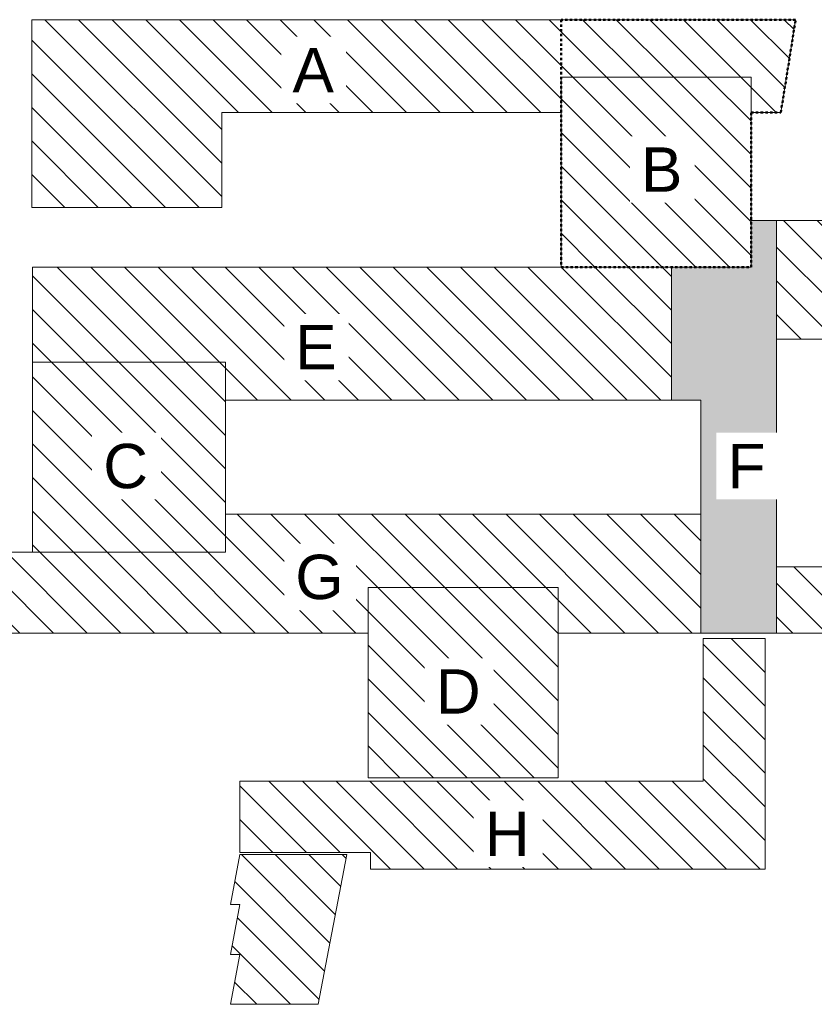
# Model space of a CAD drawing. Header units: centimetres. Extents: x -1403 to 22166, y -8842 to 3590.
# Tile 24 of 25: x 3882 to 13914, y -8842 to 3590. Entities that reach past the tile are written whole.
import ezdxf

# ---------------------------------------------------------------- set-up
doc = ezdxf.new("R2010")
doc.units = ezdxf.units.CM
doc.linetypes.add('Dash', pattern=[60, 30, -30])
doc.linetypes.add('Wyburzenia', pattern=[35, 20, -15])
for name, color, linetype, lineweight in [('A-DETL', 90, 'Continuous', 25), ('A-DETL-GENF', 92, 'Continuous', 9), ('A-DETL-MEDM', 33, 'Wyburzenia', 9), ('A-DETL-WIDE', 214, 'Continuous', 18), ('G-ANNO-TEXT', 231, 'Continuous', 13)]:
    doc.layers.add(name, color=color, linetype=linetype, lineweight=lineweight)
doc.styles.add('Arial_2', font='arial.ttf', dxfattribs={"height": 560})
pattern_1 = [(315, (12033.55, 0), (212.132, 212.132), [])]

msp = doc.modelspace()

# ---------------------------------------------------------------- hatches: boundary and pattern name
at = {"layer": 'A-DETL-GENF', "lineweight": 18}
h = msp.add_hatch(dxfattribs=at)
h.set_pattern_fill('FP_2', color=250, style=0, pattern_type=2)
h.set_pattern_definition(pattern_1)
h.paths.add_polyline_path([(20009.1, 758), (21569.1, 758), (21569.1, 3158), (20009.1, 3158), (20009.1, 1054)], flags=0)
h.paths.add_polyline_path([(4035.1, 1220), (6435.1, 1220), (6435.1, 2420), (10717.1, 2420), (10717.1, 2865), (13117.1, 2865), (13117.1, 2420), (13492.2, 2420), (13678.7, 3590), (4035.1, 3590), (4035.1, 2420)], flags=0)
h = msp.add_hatch(dxfattribs=at)
h.set_pattern_fill('FP_2', color=250, style=0, pattern_type=2)
h.set_pattern_definition(pattern_1)
h.paths.add_polyline_path([(8280.1, -5981), (10680.1, -5981), (10680.1, -3581), (8280.1, -3581), (8280.1, -4882.2)], flags=0)
h.paths.add_polyline_path([(4043.1, -3135), (6480.1, -3135), (6480.1, -735), (4043.1, -735), (4043.1, -2655)], flags=0)
h.paths.add_polyline_path([(10717.1, 465), (13117.1, 465), (13117.1, 2865), (10717.1, 2865), (10717.1, 2420)], flags=0)
h = msp.add_hatch(dxfattribs=at)
h.set_pattern_fill('FP_2', color=250, style=0, pattern_type=2)
h.set_pattern_definition(pattern_1)
h.paths.add_polyline_path([(6662.1, -8842), (7652.1, -8842), (8012.1, -6952), (6662.1, -6952), (6542.1, -7582), (6662.1, -7582), (6542.1, -8212), (6662.1, -8212), (6542.1, -8842)], flags=0)
h.paths.add_polyline_path([(21179.1, -7423), (21179.1, -469), (21089.1, -469), (21089.1, 758), (20009.1, 758), (20009.1, 1054), (13439.1, 1054), (13439.1, -442), (15839.1, -442), (15839.1, -3319), (13439.1, -3319), (13439.1, -4155), (15839.1, -4155), (15839.1, -7423), (17309.1, -7423), (17309.1, -4573), (19709.1, -4573), (19709.1, -7423)], flags=0)
h.paths.add_polyline_path([(12480.1, -7135), (13292.1, -7135), (13292.1, -4225), (12512.1, -4225), (12512.1, -6025), (6662.1, -6025), (6662.1, -6925), (8312.1, -6925), (8312.1, -7135), (12110.1, -7135)], flags=0)
h.paths.add_polyline_path([(10680.1, -4155), (12480.1, -4155), (12480.1, -2655), (6480.1, -2655), (6480.1, -3135), (3443.1, -3135), (3443.1, -4155), (8280.1, -4155), (8280.1, -3581), (10680.1, -3581)], flags=0)
h.paths.add_polyline_path([(17309.1, -3346), (17309.1, -288), (19709.1, -288), (19709.1, -3346)], flags=0)
h.paths.add_polyline_path([(12110.1, -1215), (12110.1, 465), (4043.1, 465), (4043.1, -735), (6480.1, -735), (6480.1, -1215)], flags=0)
at = {"layer": 'A-DETL-GENF'}
msp.add_hatch(color=7, dxfattribs=at).paths.add_polyline_path([(13439.1, -4155), (13439.1, 1054), (13117.1, 1054), (13117.1, 465), (12110.1, 465), (12110.1, -1215), (12480.1, -1215), (12480.1, -4155), (13117.1, -4155)], flags=0)

# ---------------------------------------------------------------- linework, layer by layer
at = {"layer": 'A-DETL', "linetype": 'Dash', "lineweight": 50}
for p, q in [((10717.1, 3590), (10717.1, 465)), ((13678.7, 3590), (10717.1, 3590)), ((13492.2, 2420), (13678.7, 3590)), ((13117.1, 465), (13117.1, 2420)), ((13117.1, 2420), (13492.2, 2420)), ((10717.1, 465), (13117.1, 465))]:
    msp.add_line(p, q, dxfattribs=at)
at = {"layer": 'A-DETL-MEDM', "linetype": 'Continuous'}
for p, q in [((13678.7, 3590), (4035.1, 3590)), ((4035.1, 3590), (4035.1, 1220)), ((13492.2, 2420), (13678.7, 3590)), ((10717.1, 2420), (10717.1, 2865)), ((10717.1, 2865), (13117.1, 2865)), ((13117.1, 2865), (13117.1, 2420)), ((6435.1, 1220), (6435.1, 2420)), ((6435.1, 2420), (10717.1, 2420)), ((13117.1, 2420), (13492.2, 2420)), ((4035.1, 1220), (6435.1, 1220)), ((13439.1, 1054), (13117.1, 1054)), ((13117.1, 1054), (13117.1, 465)), ((20009.1, 1054), (13117.1, 1054)), ((13117.1, 1054), (13117.1, 465)), ((13439.1, -4155), (13439.1, 1054)), ((13117.1, 465), (4043.1, 465)), ((4043.1, 465), (4043.1, -735)), ((13117.1, 465), (12110.1, 465)), ((12110.1, 465), (12110.1, -1215)), ((13439.1, -3319), (13439.1, -442)), ((13439.1, -442), (15839.1, -442)), ((4043.1, -735), (6480.1, -735)), ((6480.1, -735), (6480.1, -1215)), ((6480.1, -1215), (12480.1, -1215)), ((12110.1, -1215), (12480.1, -1215)), ((12480.1, -1215), (12480.1, -4155)), ((12480.1, -1215), (12480.1, -2655)), ((6480.1, -2655), (6480.1, -3135)), ((12480.1, -2655), (6480.1, -2655)), ((6480.1, -3135), (3443.1, -3135)), ((15839.1, -3319), (13439.1, -3319)), ((8280.1, -4155), (8280.1, -3581)), ((8280.1, -3581), (10680.1, -3581)), ((10680.1, -3581), (10680.1, -4155)), ((3443.1, -4155), (8280.1, -4155)), ((10680.1, -4155), (15839.1, -4155)), ((12480.1, -4155), (13439.1, -4155)), ((13292.1, -4225), (12512.1, -4225)), ((12512.1, -4225), (12512.1, -6025)), ((13292.1, -7135), (13292.1, -4225)), ((12512.1, -6025), (6662.1, -6025)), ((6662.1, -6025), (6662.1, -6925)), ((6662.1, -6952), (6542.1, -7582)), ((6662.1, -6925), (8312.1, -6925)), ((8012.1, -6952), (6662.1, -6952)), ((7652.1, -8842), (8012.1, -6952)), ((8312.1, -6925), (8312.1, -7135)), ((8312.1, -7135), (13292.1, -7135)), ((6542.1, -7582), (6662.1, -7582)), ((6662.1, -7582), (6542.1, -8212)), ((6542.1, -8212), (6662.1, -8212)), ((6662.1, -8212), (6542.1, -8842)), ((6542.1, -8842), (7652.1, -8842))]:
    msp.add_line(p, q, dxfattribs=at)
at = {"layer": 'A-DETL-WIDE'}
for p, q in [((10717.1, 2865), (10717.1, 465)), ((13117.1, 2865), (10717.1, 2865)), ((13117.1, 465), (13117.1, 2865)), ((10717.1, 465), (13117.1, 465)), ((6480.1, -735), (4043.1, -735)), ((4043.1, -735), (4043.1, -3135)), ((6480.1, -3135), (6480.1, -735)), ((4043.1, -3135), (6480.1, -3135)), ((10680.1, -3581), (8280.1, -3581)), ((8280.1, -3581), (8280.1, -5981)), ((10680.1, -5981), (10680.1, -3581)), ((8280.1, -5981), (10680.1, -5981))]:
    msp.add_line(p, q, dxfattribs=at)

# ---------------------------------------------------------------- next in the draw order: texts
at = {"layer": 'G-ANNO-TEXT', "color": 7, "char_height": 560, "attachment_point": 1, "line_spacing_factor": 0.936439, "style": 'Arial_2', "bg_fill": 3, "box_fill_scale": 1.25, "bg_fill_color": 256, "bg_fill_true_color": 13158600, "bg_fill_transparency": 0}
for s, insert, width in [('\\pxt4.53571,9.07143,13.60714,18.14286,22.67857,27.21429,31.75,36.28571,40.82143,45.35714,49.89286,54.42857,58.96429,63.5,68.03571,72.57143,77.10714,81.64286,86.17857,90.71429,95.25,99.78571,104.32143,108.85714,113.39286,117.92857,122.46429,127,131.53571,136.07143,140.60714,145.14286;{A}', (7326.7, 3234.4), 535.3), ('\\pxt4.53571,9.07143,13.60714,18.14286,22.67857,27.21429,31.75,36.28571,40.82143,45.35714,49.89286,54.42857,58.96429,63.5,68.03571,72.57143,77.10714,81.64286,86.17857,90.71429,95.25,99.78571,104.32143,108.85714,113.39286,117.92857,122.46429,127,131.53571,136.07143,140.60714,145.14286;{B}', (11726.7, 1977.9), 535.3), ('\\pxt4.53571,9.07143,13.60714,18.14286,22.67857,27.21429,31.75,36.28571,40.82143,45.35714,49.89286,54.42857,58.96429,63.5,68.03571,72.57143,77.10714,81.64286,86.17857,90.71429,95.25,99.78571,104.32143,108.85714,113.39286,117.92857,122.46429,127,131.53571,136.07143,140.60714,145.14286;{E}', (7361.7, -265.6), 535.3), ('\\pxt4.53571,9.07143,13.60714,18.14286,22.67857,27.21429,31.75,36.28571,40.82143,45.35714,49.89286,54.42857,58.96429,63.5,68.03571,72.57143,77.10714,81.64286,86.17857,90.71429,95.25,99.78571,104.32143,108.85714,113.39286,117.92857,122.46429,127,131.53571,136.07143,140.60714,145.14286;{C}', (4936.9, -1765.6), 587.82), ('\\pxt4.53571,9.07143,13.60714,18.14286,22.67857,27.21429,31.75,36.28571,40.82143,45.35714,49.89286,54.42857,58.96429,63.5,68.03571,72.57143,77.10714,81.64286,86.17857,90.71429,95.25,99.78571,104.32143,108.85714,113.39286,117.92857,122.46429,127,131.53571,136.07143,140.60714,145.14286;{F}', (12819, -1765.6), 494.9), ('\\pxt4.53571,9.07143,13.60714,18.14286,22.67857,27.21429,31.75,36.28571,40.82143,45.35714,49.89286,54.42857,58.96429,63.5,68.03571,72.57143,77.10714,81.64286,86.17857,90.71429,95.25,99.78571,104.32143,108.85714,113.39286,117.92857,122.46429,127,131.53571,136.07143,140.60714,145.14286;{G}', (7361.7, -3165.6), 628.22), ('\\pxt4.53571,9.07143,13.60714,18.14286,22.67857,27.21429,31.75,36.28571,40.82143,45.35714,49.89286,54.42857,58.96429,63.5,68.03571,72.57143,77.10714,81.64286,86.17857,90.71429,95.25,99.78571,104.32143,108.85714,113.39286,117.92857,122.46429,127,131.53571,136.07143,140.60714,145.14286;{D}', (9136.9, -4611.6), 587.82), ('\\pxt4.53571,9.07143,13.60714,18.14286,22.67857,27.21429,31.75,36.28571,40.82143,45.35714,49.89286,54.42857,58.96429,63.5,68.03571,72.57143,77.10714,81.64286,86.17857,90.71429,95.25,99.78571,104.32143,108.85714,113.39286,117.92857,122.46429,127,131.53571,136.07143,140.60714,145.14286;{H}', (9755.4, -6408.1), 587.82)]:
    msp.add_mtext(s, dxfattribs=dict(at, insert=insert, width=width))

doc.saveas('drawing.dxf')
